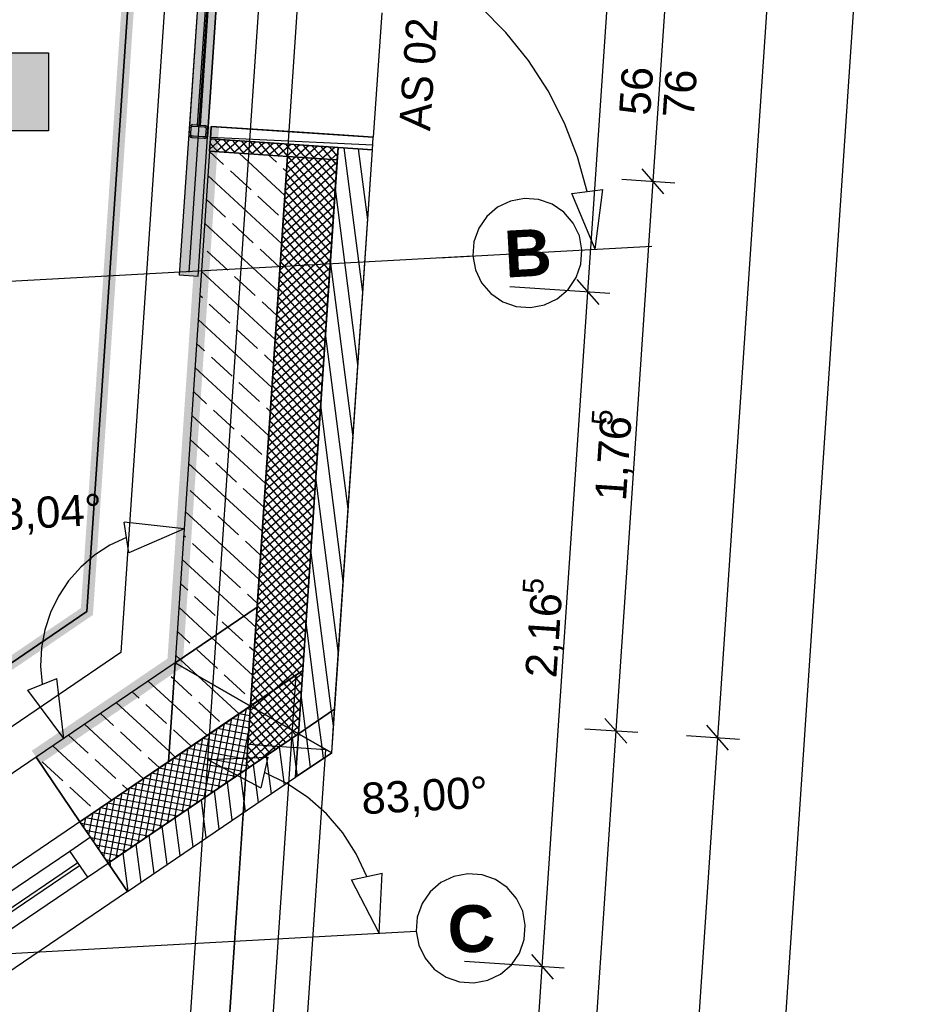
# Model space of a CAD drawing. Extents: x 199 to 1388, y 138 to 979.
# Tile 144 of 155: x 1060 to 1118, y 539 to 602. Entities that reach past the tile are written whole.
import ezdxf
from ezdxf.lldxf.tags import DXFTag

# ---------------------------------------------------------------- set-up
doc = ezdxf.new("R2010")
doc.units = 0
doc.layers.get('0').update_dxf_attribs({"lineweight": 25})
for name, color, linetype, lineweight, true_color in [('01AFU Allgemein Bemaßung-A07ET47HDI', 7, 'Continuous', 25, 0x848484), ('02 Raster Bemaßung-A07ET47FDI', 7, 'Continuous', 25, 0x848484), ('20 Außenwände-A07ET47EDI', 7, 'Continuous', 25, 0x848484), ('20 Dach Stb-Decke-A07ET47IDI', 7, 'Continuous', 25, 0x848484), ('20 Fundament-A07ET47RDI', 7, 'Continuous', 25, 0x848484), ('20 Platzbedarf Schieber', 7, 'Continuous', 25, 0x848484), ('20 Schieber', 7, 'Continuous', 25, 0x848484), ('A-0', 7, 'Continuous', 25, 0x848484), ('UPO_Loop2', 140, 'Continuous', 30, 0x00bfff), ('Uponor_TeilFlaecheGrenze', 6, 'Continuous', 25, 0xff00ff), ('Uponor_ZonenGrenze', 1, 'Continuous', 25, 0xff0000)]:
    doc.layers.add(name, color=color, linetype=linetype, lineweight=lineweight, true_color=true_color)
for name, color, linetype, lineweight in [('02 Raster Gebäude-A07ET47NDI', 7, 'Continuous', 25), ('H_Text', 7, 'Continuous', 25), ('X_Geometrie', 7, 'Continuous', 25)]:
    doc.layers.add(name, color=color, linetype=linetype, lineweight=lineweight)
doc.styles.get("Standard").update_dxf_attribs({"font": 'arial.ttf'})
tags = doc.linetypes.add('Raster-A07ET47ODI', pattern=[0.2, 0.1, -0.05, 0, -0.05]).pattern_tags.tags
tags[10:11] = [DXFTag(74, 4), DXFTag(75, 0), DXFTag(340, '0'), DXFTag(46, 1.0), DXFTag(50, 0.0), DXFTag(44, 0.0), DXFTag(45, 0.0)]
tags[8:9] = [DXFTag(74, 4), DXFTag(75, 0), DXFTag(340, '0'), DXFTag(46, 1.0), DXFTag(50, 0.0), DXFTag(44, 0.0), DXFTag(45, 0.0)]
tags[6:7] = [DXFTag(74, 4), DXFTag(75, 0), DXFTag(340, '0'), DXFTag(46, 1.0), DXFTag(50, 0.0), DXFTag(44, 0.0), DXFTag(45, 0.0)]
tags[4:5] = [DXFTag(74, 4), DXFTag(75, 0), DXFTag(340, '0'), DXFTag(46, 1.0), DXFTag(50, 0.0), DXFTag(44, 0.0), DXFTag(45, 0.0)]
tags = doc.linetypes.add('Strichlinie eng-A07ET47GDI', pattern=[0.115, 0.075, -0.04]).pattern_tags.tags
tags[6:7] = [DXFTag(74, 4), DXFTag(75, 0), DXFTag(340, '0'), DXFTag(46, 1.0), DXFTag(50, 0.0), DXFTag(44, 0.0), DXFTag(45, 0.0)]
tags[4:5] = [DXFTag(74, 4), DXFTag(75, 0), DXFTag(340, '0'), DXFTag(46, 1.0), DXFTag(50, 0.0), DXFTag(44, 0.0), DXFTag(45, 0.0)]
tags = doc.linetypes.add('Strichpunktx2', pattern=[2, 1, -0.5, 0, -0.5]).pattern_tags.tags
tags[10:11] = [DXFTag(74, 4), DXFTag(75, 0), DXFTag(340, '0'), DXFTag(46, 1.0), DXFTag(50, 0.0), DXFTag(44, 0.0), DXFTag(45, 0.0)]
tags[8:9] = [DXFTag(74, 4), DXFTag(75, 0), DXFTag(340, '0'), DXFTag(46, 1.0), DXFTag(50, 0.0), DXFTag(44, 0.0), DXFTag(45, 0.0)]
tags[6:7] = [DXFTag(74, 4), DXFTag(75, 0), DXFTag(340, '0'), DXFTag(46, 1.0), DXFTag(50, 0.0), DXFTag(44, 0.0), DXFTag(45, 0.0)]
tags[4:5] = [DXFTag(74, 4), DXFTag(75, 0), DXFTag(340, '0'), DXFTag(46, 1.0), DXFTag(50, 0.0), DXFTag(44, 0.0), DXFTag(45, 0.0)]
tags = doc.linetypes.add('Öffnungslinie Tür Fenster-A07ET47JDI', pattern=[0.115, 0.075, -0.04]).pattern_tags.tags
tags[6:7] = [DXFTag(74, 4), DXFTag(75, 0), DXFTag(340, '0'), DXFTag(46, 1.0), DXFTag(50, 0.0), DXFTag(44, 0.0), DXFTag(45, 0.0)]
tags[4:5] = [DXFTag(74, 4), DXFTag(75, 0), DXFTag(340, '0'), DXFTag(46, 1.0), DXFTag(50, 0.0), DXFTag(44, 0.0), DXFTag(45, 0.0)]

# ---------------------------------------------------------------- blocks, each defined once
blk = doc.blocks.new('Referenz-A07ET47ZDI', base_point=(226.995, 158.1))
at = {"layer": '01AFU Allgemein Bemaßung-A07ET47HDI'}
for p, q in [((1111.996, 666.911), (1104.536, 556.505)), ((1117.518, 666.538), (1098.622, 386.901)), ((1101.151, 603.322), (1100.396, 592.147)), ((1101.093, 591.348), (1099.698, 592.946)), ((1098.4, 592.282), (1101.799, 592.052)), ((1100.396, 592.147), (1098.017, 556.945)), ((1066.824, 568.338), (1066.524, 570.315)), ((1070.364, 569.888), (1066.524, 570.315)), ((1070.364, 569.888), (1066.824, 568.338)), ((1066.674, 569.326), (1065.613, 568.83)), ((1065.613, 568.83), (1064.629, 568.195)), ((1064.629, 568.195), (1063.741, 567.432)), ((1063.741, 567.432), (1062.964, 566.555)), ((1062.964, 566.555), (1062.313, 565.581)), ((1062.313, 565.581), (1061.801, 564.528)), ((1061.801, 564.528), (1061.436, 563.415)), ((1061.436, 563.415), (1061.226, 562.263)), ((1061.226, 562.263), (1061.173, 561.093)), ((1061.173, 561.093), (1061.281, 559.926)), ((1060.351, 559.557), (1062.21, 560.295)), ((1062.658, 556.458), (1062.21, 560.295)), ((1062.658, 556.458), (1060.351, 559.557)), ((1098.715, 556.147), (1097.319, 557.744)), ((1098.017, 556.945), (1095.143, 514.41)), ((1096.021, 557.08), (1099.42, 556.851)), ((1105.234, 555.706), (1103.838, 557.304)), ((1104.536, 556.505), (1098.022, 460.106)), ((1102.541, 556.64), (1105.939, 556.41))]:
    blk.add_line(p, q, dxfattribs=at)
at = {"layer": '02 Raster Bemaßung-A07ET47FDI'}
for p, q in [((1096.223, 585.048), (1101.667, 665.616)), ((1090.966, 601.68), (1089.34, 603.326)), ((1092.416, 599.876), (1090.966, 601.68)), ((1093.675, 597.935), (1092.416, 599.876)), ((1094.73, 595.876), (1093.675, 597.935)), ((1095.571, 593.72), (1094.73, 595.876)), ((1096.188, 591.49), (1095.571, 593.72)), ((1095.197, 591.353), (1097.178, 591.626)), ((1096.697, 587.793), (1097.178, 591.626)), ((1096.697, 587.793), (1095.197, 591.353)), ((1086.712, 587.246), (1100.315, 587.991)), ((1097.626, 584.953), (1091.235, 585.385)), ((1095.526, 585.847), (1096.921, 584.249)), ((1093.303, 541.829), (1096.223, 585.048)), ((1071.871, 555.111), (1075.732, 555.249)), ((1071.871, 555.111), (1075.284, 553.3)), ((1075.732, 555.249), (1075.284, 553.3)), ((1076.947, 553.574), (1075.508, 554.274)), ((1078.278, 552.686), (1076.947, 553.574)), ((1079.477, 551.626), (1078.278, 552.686)), ((1080.521, 550.414), (1079.477, 551.626)), ((1081.392, 549.071), (1080.521, 550.414)), ((1082.074, 547.624), (1081.392, 549.071)), ((1081.097, 547.412), (1083.051, 547.835)), ((1082.864, 543.976), (1083.051, 547.835)), ((1082.864, 543.976), (1081.097, 547.412)), ((1092.605, 542.628), (1094.001, 541.03)), ((1094.706, 541.734), (1088.314, 542.166)), ((1089.907, 491.566), (1093.303, 541.829))]:
    blk.add_line(p, q, dxfattribs=at)
at = {"layer": '02 Raster Gebäude-A07ET47NDI', "linetype": 'Raster-A07ET47ODI', "ltscale": 56.250004}
for p, q in [((1090.516, 831.052), (1056.977, 334.699)), ((1024.469, 583.839), (1088.859, 587.364)), ((1020.84, 540.581), (1085.231, 544.106))]:
    blk.add_line(p, q, dxfattribs=at)
at = {"layer": '02 Raster Gebäude-A07ET47NDI'}
for p, q in [((1092.163, 591.05), (1091.265, 590.881)), ((1093.074, 590.98), (1092.163, 591.05)), ((1093.936, 590.677), (1093.074, 590.98)), ((1090.441, 590.486), (1089.748, 589.891)), ((1091.265, 590.881), (1090.441, 590.486)), ((1094.69, 590.161), (1093.936, 590.677)), ((1089.748, 589.891), (1089.232, 589.137)), ((1095.285, 589.468), (1094.69, 590.161)), ((1089.232, 589.137), (1088.929, 588.275)), ((1095.68, 588.644), (1095.285, 589.468)), ((1095.849, 587.746), (1095.68, 588.644)), ((1088.929, 588.275), (1088.859, 587.364)), ((1088.859, 587.364), (1089.028, 586.466)), ((1095.779, 586.835), (1095.849, 587.746)), ((1095.476, 585.973), (1095.779, 586.835)), ((1089.028, 586.466), (1089.423, 585.642)), ((1094.96, 585.219), (1095.476, 585.973)), ((1089.423, 585.642), (1090.018, 584.948)), ((1090.018, 584.948), (1090.772, 584.433)), ((1093.443, 584.229), (1094.267, 584.624)), ((1094.267, 584.624), (1094.96, 585.219)), ((1090.772, 584.433), (1091.634, 584.13)), ((1091.634, 584.13), (1092.545, 584.06)), ((1092.545, 584.06), (1093.443, 584.229)), ((1087.636, 547.623), (1086.812, 547.228)), ((1088.534, 547.792), (1087.636, 547.623)), ((1089.445, 547.722), (1088.534, 547.792)), ((1090.307, 547.419), (1089.445, 547.722)), ((1091.061, 546.903), (1090.307, 547.419)), ((1086.812, 547.228), (1086.119, 546.633)), ((1091.656, 546.21), (1091.061, 546.903)), ((1086.119, 546.633), (1085.603, 545.879)), ((1092.051, 545.386), (1091.656, 546.21)), ((1085.603, 545.879), (1085.3, 545.017)), ((1085.3, 545.017), (1085.231, 544.106)), ((1092.22, 544.488), (1092.051, 545.386)), ((1092.15, 543.577), (1092.22, 544.488)), ((1085.231, 544.106), (1085.399, 543.208)), ((1085.399, 543.208), (1085.794, 542.384)), ((1091.848, 542.715), (1092.15, 543.577)), ((1085.794, 542.384), (1086.389, 541.69)), ((1091.332, 541.961), (1091.848, 542.715)), ((1090.638, 541.366), (1091.332, 541.961)), ((1086.389, 541.69), (1087.144, 541.175)), ((1087.144, 541.175), (1088.006, 540.872)), ((1089.815, 540.971), (1090.638, 541.366)), ((1088.006, 540.872), (1088.917, 540.802)), ((1088.917, 540.802), (1089.815, 540.971))]:
    blk.add_line(p, q, dxfattribs=at)
at = {"layer": '20 Außenwände-A07ET47EDI', "linetype": 'Öffnungslinie Tür Fenster-A07ET47JDI', "ltscale": 109.375}
blk.add_line((1083.021, 602.943), (1082.482, 594.961), dxfattribs=at)
at = {"layer": '20 Außenwände-A07ET47EDI'}
for p, q in [((1072.105, 595.662), (1071.997, 594.066)), ((1072.051, 594.864), (1072.105, 595.662)), ((1072.105, 595.662), (1082.482, 594.961)), ((1077.094, 595.325), (1072.105, 595.662)), ((1071.997, 594.066), (1072.051, 594.864)), ((1072.704, 594.82), (1072.007, 594.212)), ((1072.139, 594.858), (1072.045, 594.776)), ((1072.051, 594.864), (1080.233, 594.311)), ((1082.448, 594.461), (1072.057, 594.948)), ((1073.084, 593.993), (1072.34, 594.845)), ((1073.268, 594.782), (1072.416, 594.038)), ((1073.648, 593.955), (1072.904, 594.807)), ((1073.832, 594.744), (1072.98, 594)), ((1074.213, 593.916), (1073.469, 594.769)), ((1074.777, 593.878), (1074.033, 594.73)), ((1080.287, 595.11), (1077.094, 595.325)), ((1082.482, 594.961), (1080.287, 595.11)), ((1082.428, 594.163), (1082.482, 594.961)), ((1072.52, 594.031), (1072.033, 594.588)), ((1074.397, 594.706), (1073.545, 593.962)), ((1074.961, 594.668), (1074.109, 593.923)), ((1075.342, 593.84), (1074.597, 594.692)), ((1075.526, 594.63), (1074.673, 593.885)), ((1075.906, 593.802), (1075.162, 594.654)), ((1076.09, 594.591), (1075.238, 593.847)), ((1076.47, 593.764), (1075.726, 594.616)), ((1076.654, 594.553), (1075.802, 593.809)), ((1077.035, 593.726), (1076.291, 594.578)), ((1077.219, 594.515), (1076.367, 593.771)), ((1077.599, 593.688), (1076.855, 594.54)), ((1077.783, 594.477), (1076.931, 593.733)), ((1078.164, 593.649), (1077.419, 594.502)), ((1078.348, 594.439), (1077.495, 593.695)), ((1078.728, 593.611), (1077.984, 594.463)), ((1078.912, 594.401), (1078.06, 593.656)), ((1079.292, 593.573), (1078.548, 594.425)), ((1079.476, 594.363), (1078.624, 593.618)), ((1079.857, 593.535), (1079.113, 594.387)), ((1080.041, 594.324), (1079.189, 593.58)), ((1080.195, 593.756), (1079.677, 594.349)), ((1079.818, 555.538), (1082.428, 594.163)), ((1080.179, 593.513), (1080.233, 594.311)), ((1081.811, 585.04), (1080.623, 594.285)), ((1082.124, 589.668), (1081.539, 594.223)), ((1071.997, 594.066), (1069.783, 561.295)), ((1072.886, 593.23), (1071.996, 594.05)), ((1076.986, 593.729), (1071.997, 594.066)), ((1076.818, 591.237), (1073.888, 593.938)), ((1075.035, 564.862), (1076.986, 593.729)), ((1076.277, 593.368), (1075.798, 593.809)), ((1079.753, 593.542), (1076.799, 590.962)), ((1079.189, 593.58), (1076.837, 591.526)), ((1078.624, 593.618), (1076.875, 592.091)), ((1078.06, 593.656), (1076.913, 592.655)), ((1077.495, 593.695), (1076.951, 593.22)), ((1080.179, 593.513), (1076.986, 593.729)), ((1079.966, 590.369), (1077.035, 593.726)), ((1080.004, 590.934), (1077.599, 593.688)), ((1077.969, 560.81), (1080.179, 593.513)), ((1080.042, 591.498), (1078.164, 593.649)), ((1080.081, 592.063), (1078.728, 593.611)), ((1080.119, 592.627), (1079.292, 593.573)), ((1080.207, 593.939), (1079.753, 593.542)), ((1080.157, 593.191), (1079.857, 593.535)), ((1074.65, 591.603), (1073.327, 592.823)), ((1076.921, 592.774), (1076.718, 592.961)), ((1080.169, 593.375), (1076.761, 590.398)), ((1079.928, 589.805), (1076.951, 593.214)), ((1076.61, 588.164), (1071.892, 592.514)), ((1080.093, 592.246), (1076.685, 589.269)), ((1080.131, 592.81), (1076.723, 589.833)), ((1079.89, 589.241), (1076.913, 592.649)), ((1080.055, 591.681), (1076.646, 588.704)), ((1079.852, 588.676), (1076.875, 592.085)), ((1081.498, 580.411), (1080.053, 591.659)), ((1073.023, 589.839), (1071.789, 590.977)), ((1076.415, 589.976), (1075.091, 591.197)), ((1080.017, 591.117), (1076.608, 588.14)), ((1079.776, 587.547), (1076.799, 590.956)), ((1079.814, 588.112), (1076.837, 591.52)), ((1079.979, 590.553), (1076.57, 587.576)), ((1079.737, 586.983), (1076.76, 590.392)), ((1079.94, 589.988), (1076.532, 587.011)), ((1079.699, 586.419), (1076.722, 589.827)), ((1076.402, 585.091), (1071.685, 589.441)), ((1074.788, 588.212), (1073.464, 589.432)), ((1079.902, 589.424), (1076.494, 586.447)), ((1079.661, 585.854), (1076.684, 589.263)), ((1079.864, 588.859), (1076.456, 585.882)), ((1079.623, 585.29), (1076.646, 588.698)), ((1076.506, 586.627), (1075.229, 587.805)), ((1079.826, 588.295), (1076.418, 585.318)), ((1079.585, 584.725), (1076.608, 588.134)), ((1073.161, 586.448), (1071.837, 587.668)), ((1079.75, 587.166), (1076.341, 584.189)), ((1079.788, 587.731), (1076.379, 584.754)), ((1079.547, 584.161), (1076.57, 587.57)), ((1079.712, 586.602), (1076.303, 583.625)), ((1079.509, 583.597), (1076.532, 587.005)), ((1081.186, 575.783), (1079.741, 587.03)), ((1076.195, 582.018), (1071.477, 586.368)), ((1074.925, 584.821), (1073.602, 586.041)), ((1079.673, 586.037), (1076.265, 583.06)), ((1079.47, 583.032), (1076.493, 586.441)), ((1079.635, 585.473), (1076.227, 582.496)), ((1079.394, 581.904), (1076.417, 585.312)), ((1079.432, 582.468), (1076.455, 585.876)), ((1071.534, 584.683), (1071.373, 584.831)), ((1079.597, 584.909), (1076.189, 581.932)), ((1079.356, 581.339), (1076.379, 584.748)), ((1073.298, 583.056), (1071.975, 584.276)), ((1076.298, 583.554), (1075.366, 584.414)), ((1079.559, 584.344), (1076.151, 581.367)), ((1079.318, 580.775), (1076.341, 584.183)), ((1079.521, 583.78), (1076.112, 580.803)), ((1079.28, 580.21), (1076.303, 583.619)), ((1075.987, 578.945), (1071.269, 583.295)), ((1079.483, 583.215), (1076.074, 580.238)), ((1079.242, 579.646), (1076.265, 583.054)), ((1075.063, 581.429), (1073.739, 582.649)), ((1079.445, 582.651), (1076.036, 579.674)), ((1079.203, 579.082), (1076.226, 582.49)), ((1080.873, 571.155), (1079.428, 582.402)), ((1071.671, 581.292), (1071.166, 581.758)), ((1079.368, 581.522), (1075.96, 578.545)), ((1079.407, 582.087), (1075.998, 579.11)), ((1079.165, 578.517), (1076.188, 581.926)), ((1073.436, 579.665), (1072.112, 580.885)), ((1076.091, 580.481), (1075.504, 581.023)), ((1079.33, 580.958), (1075.922, 577.981)), ((1079.127, 577.953), (1076.15, 581.361)), ((1075.779, 575.872), (1071.062, 580.221)), ((1079.292, 580.393), (1075.884, 577.416)), ((1079.051, 576.824), (1076.074, 580.232)), ((1079.089, 577.388), (1076.112, 580.797)), ((1079.254, 579.829), (1075.846, 576.852)), ((1079.013, 576.26), (1076.036, 579.668)), ((1075.2, 578.038), (1073.877, 579.258)), ((1079.216, 579.265), (1075.807, 576.288)), ((1078.975, 575.695), (1075.998, 579.104)), ((1071.809, 577.9), (1070.958, 578.685)), ((1079.178, 578.7), (1075.769, 575.723)), ((1078.937, 575.131), (1075.96, 578.539)), ((1079.14, 578.136), (1075.731, 575.159)), ((1078.898, 574.566), (1075.921, 577.975)), ((1080.56, 566.526), (1079.115, 577.773)), ((1075.572, 572.798), (1070.854, 577.148)), ((1073.573, 576.274), (1072.25, 577.494)), ((1075.883, 577.408), (1075.641, 577.631)), ((1079.101, 577.571), (1075.693, 574.594)), ((1078.86, 574.002), (1075.883, 577.41)), ((1079.025, 576.443), (1075.617, 573.466)), ((1079.063, 577.007), (1075.655, 574.03)), ((1078.822, 573.438), (1075.845, 576.846)), ((1075.338, 574.647), (1074.014, 575.867)), ((1078.987, 575.878), (1075.579, 572.901)), ((1078.784, 572.873), (1075.807, 576.282)), ((1071.946, 574.509), (1070.75, 575.612)), ((1078.949, 575.314), (1075.54, 572.337)), ((1078.746, 572.309), (1075.769, 575.717)), ((1078.911, 574.749), (1075.502, 571.772)), ((1078.67, 571.18), (1075.693, 574.588)), ((1078.708, 571.744), (1075.731, 575.153)), ((1075.364, 569.725), (1070.646, 574.075)), ((1073.711, 572.882), (1072.387, 574.102)), ((1078.873, 574.185), (1075.464, 571.208)), ((1078.631, 570.616), (1075.654, 574.024)), ((1078.834, 573.621), (1075.426, 570.644)), ((1078.593, 570.051), (1075.616, 573.46)), ((1078.796, 573.056), (1075.388, 570.079)), ((1078.555, 569.487), (1075.578, 572.895)), ((1080.247, 561.898), (1078.802, 573.145)), ((1072.084, 571.118), (1070.76, 572.338)), ((1075.468, 571.262), (1074.152, 572.475)), ((1078.758, 572.492), (1075.35, 569.515)), ((1078.517, 568.922), (1075.54, 572.331)), ((1078.72, 571.927), (1075.312, 568.95)), ((1078.479, 568.358), (1075.502, 571.766)), ((1075.156, 566.652), (1070.439, 571.002)), ((1078.644, 570.799), (1075.235, 567.822)), ((1078.682, 571.363), (1075.273, 568.386)), ((1078.441, 567.794), (1075.464, 571.202)), ((1073.848, 569.491), (1072.525, 570.711)), ((1078.606, 570.234), (1075.197, 567.257)), ((1078.403, 567.229), (1075.426, 570.638)), ((1078.568, 569.67), (1075.159, 566.693)), ((1078.326, 566.1), (1075.349, 569.509)), ((1078.364, 566.665), (1075.387, 570.073)), ((1070.457, 569.353), (1070.335, 569.466)), ((1072.221, 567.727), (1070.898, 568.947)), ((1075.26, 568.189), (1074.289, 569.084)), ((1078.529, 569.105), (1075.121, 566.128)), ((1078.288, 565.536), (1075.311, 568.944)), ((1078.491, 568.541), (1075.083, 565.564)), ((1078.25, 564.972), (1075.273, 568.38)), ((1079.816, 558.196), (1078.49, 568.517)), ((1074.184, 564.284), (1070.231, 567.929)), ((1078.453, 567.977), (1075.045, 565)), ((1078.212, 564.407), (1075.235, 567.816)), ((1073.986, 566.1), (1072.662, 567.32)), ((1078.415, 567.412), (1075.007, 564.435)), ((1078.174, 563.843), (1075.197, 567.251)), ((1070.594, 565.962), (1070.127, 566.393)), ((1078.377, 566.848), (1074.968, 563.871)), ((1078.136, 563.278), (1075.159, 566.687)), ((1078.301, 565.719), (1074.892, 562.742)), ((1078.339, 566.283), (1074.93, 563.306)), ((1078.098, 562.714), (1075.121, 566.122)), ((1072.359, 564.335), (1071.035, 565.555)), ((1075.052, 565.116), (1074.427, 565.693)), ((1078.262, 565.155), (1074.854, 562.178)), ((1078.059, 562.15), (1075.082, 565.558)), ((1072.145, 562.899), (1070.024, 564.856)), ((1074.607, 558.527), (1075.035, 564.862)), ((1078.224, 564.59), (1074.816, 561.613)), ((1078.021, 561.585), (1075.044, 564.994)), ((1073.165, 563.592), (1072.8, 563.928)), ((1074.949, 563.579), (1074.184, 564.284)), ((1078.186, 564.026), (1074.778, 561.049)), ((1077.76, 560.668), (1074.968, 563.865)), ((1077.983, 561.021), (1075.006, 564.429)), ((1078.981, 557.629), (1078.177, 563.888)), ((1070.732, 562.571), (1069.92, 563.319)), ((1074.123, 562.708), (1073.165, 563.592)), ((1078.148, 563.461), (1074.74, 560.484)), ((1077.427, 560.442), (1074.93, 563.3)), ((1074.741, 560.506), (1072.145, 562.899)), ((1078.11, 562.897), (1074.701, 559.92)), ((1077.093, 560.215), (1074.892, 562.736)), ((1072.496, 560.944), (1071.173, 562.164)), ((1074.845, 562.043), (1074.564, 562.302)), ((1078.072, 562.333), (1074.663, 559.356)), ((1076.76, 559.989), (1074.854, 562.172)), ((1069.783, 561.295), (1060.887, 555.255)), ((1070.106, 561.515), (1069.816, 561.783)), ((1071.27, 560.442), (1070.106, 561.515)), ((1078.034, 561.768), (1074.625, 558.791)), ((1076.427, 559.763), (1074.815, 561.607)), ((1069.105, 560.806), (1069.087, 560.823)), ((1076.093, 559.536), (1074.777, 561.043)), ((1077.995, 561.204), (1076.061, 559.515)), ((1077.695, 556.756), (1077.969, 560.81)), ((1077.945, 560.456), (1077.76, 560.668)), ((1069.608, 558.71), (1068.068, 560.131)), ((1069.712, 560.246), (1069.546, 560.4)), ((1070.869, 559.179), (1069.712, 560.246)), ((1073.881, 558.034), (1071.27, 560.442)), ((1074.26, 559.317), (1072.937, 560.537)), ((1075.76, 559.31), (1074.739, 560.478)), ((1077.957, 560.639), (1075.17, 558.205)), ((1077.919, 560.075), (1075.537, 557.994)), ((1077.869, 559.328), (1077.093, 560.215)), ((1077.907, 559.892), (1077.427, 560.442)), ((1067.478, 559.042), (1067.048, 559.438)), ((1075.426, 559.083), (1074.701, 559.914)), ((1076.061, 559.515), (1074.803, 558.415)), ((1077.881, 559.511), (1075.904, 557.784)), ((1077.754, 557.634), (1076.093, 559.536)), ((1077.792, 558.199), (1076.427, 559.763)), ((1077.831, 558.763), (1076.76, 559.989)), ((1072.634, 557.553), (1071.31, 558.773)), ((1074.76, 558.631), (1074.625, 558.785)), ((1075.093, 558.857), (1074.663, 559.35)), ((1076.158, 557.637), (1075.093, 558.857)), ((1077.223, 557.027), (1075.426, 559.083)), ((1077.716, 557.07), (1075.76, 559.31)), ((1077.843, 558.946), (1076.271, 557.573)), ((1078.146, 557.062), (1077.864, 559.26)), ((1069.401, 555.637), (1066.029, 558.746)), ((1069.242, 557.415), (1067.919, 558.635)), ((1069.355, 554.961), (1074.607, 558.527)), ((1071.842, 556.65), (1069.608, 558.71)), ((1073.512, 553.916), (1074.362, 558.361)), ((1074.593, 558.316), (1074.361, 558.36)), ((1075.17, 558.205), (1074.549, 557.662)), ((1074.803, 558.415), (1074.587, 558.227)), ((1076.547, 555.976), (1074.587, 558.221)), ((1075.094, 558.248), (1074.76, 558.631)), ((1076.88, 556.203), (1075.094, 558.248)), ((1077.805, 558.382), (1076.638, 557.362)), ((1079.935, 557.27), (1079.816, 558.196)), ((1065.851, 557.278), (1065.009, 558.054)), ((1072.576, 553.28), (1073.426, 557.725)), ((1073.044, 553.598), (1073.894, 558.043)), ((1074.539, 557.512), (1073.425, 557.725)), ((1074.566, 557.914), (1073.893, 558.043)), ((1076.271, 557.573), (1074.434, 555.969)), ((1075.904, 557.784), (1074.473, 556.534)), ((1075.537, 557.994), (1074.511, 557.098)), ((1076.214, 555.75), (1074.548, 557.656)), ((1077.214, 556.429), (1076.158, 557.637)), ((1077.767, 557.817), (1077.005, 557.152)), ((1079.205, 555.89), (1078.981, 557.629)), ((1067.764, 553.881), (1063.99, 557.362)), ((1070.823, 555.958), (1069.683, 557.008)), ((1071.64, 552.645), (1072.49, 557.09)), ((1072.108, 552.962), (1072.958, 557.407)), ((1074.484, 556.708), (1072.489, 557.089)), ((1074.512, 557.11), (1072.957, 557.407)), ((1073.98, 554.233), (1074.501, 556.961)), ((1077.005, 557.152), (1074.358, 554.84)), ((1076.638, 557.362), (1074.396, 555.405)), ((1075.88, 555.524), (1074.51, 557.092)), ((1077.372, 556.941), (1075.288, 555.122)), ((1077.547, 556.655), (1077.223, 557.027)), ((1077.728, 557.253), (1077.372, 556.941)), ((1078.225, 556.452), (1078.146, 557.062)), ((1064.224, 555.513), (1062.97, 556.669)), ((1067.615, 555.651), (1066.292, 556.871)), ((1070.704, 552.009), (1071.554, 556.454)), ((1071.172, 552.327), (1072.022, 556.772)), ((1074.43, 555.904), (1071.553, 556.454)), ((1074.457, 556.306), (1072.021, 556.772)), ((1074.333, 554.473), (1077.695, 556.756)), ((1075.547, 555.297), (1074.472, 556.528)), ((1077.551, 554.632), (1077.312, 556.496)), ((1078.461, 554.617), (1078.225, 556.452)), ((1065.725, 552.497), (1061.951, 555.977)), ((1069.803, 555.265), (1069.401, 555.637)), ((1069.768, 551.374), (1070.618, 555.819)), ((1070.236, 551.691), (1071.086, 556.136)), ((1074.376, 555.1), (1070.617, 555.818)), ((1074.403, 555.502), (1071.085, 556.136)), ((1075.213, 555.071), (1074.434, 555.963)), ((1076.792, 553.483), (1076.477, 555.929)), ((1079.295, 555.183), (1079.205, 555.89)), ((1060.887, 555.255), (1023.658, 529.977)), ((1063.696, 551.119), (1060.887, 555.255)), ((1065.988, 553.886), (1064.665, 555.106)), ((1068.784, 554.573), (1068.056, 555.244)), ((1068.832, 550.738), (1069.682, 555.183)), ((1069.3, 551.056), (1070.15, 555.501)), ((1074.126, 554.333), (1069.681, 555.183)), ((1074.349, 554.698), (1070.149, 555.5)), ((1074.88, 554.845), (1074.396, 555.399)), ((1075.957, 552.917), (1075.643, 555.362)), ((1079.818, 555.538), (1077.507, 553.969)), ((1062.597, 553.749), (1061.274, 554.969)), ((1063.696, 551.119), (1069.355, 554.961)), ((1065.494, 548.471), (1074.333, 554.473)), ((1067.896, 550.102), (1068.746, 554.547)), ((1068.364, 550.42), (1069.214, 554.865)), ((1073.19, 553.697), (1068.745, 554.547)), ((1073.658, 554.015), (1069.213, 554.865)), ((1074.547, 554.618), (1074.358, 554.834)), ((1075.122, 552.35), (1074.808, 554.796)), ((1077.626, 554.05), (1077.551, 554.632)), ((1066.729, 546.651), (1077.507, 553.969)), ((1066.96, 549.467), (1067.81, 553.912)), ((1067.428, 549.785), (1068.278, 554.23)), ((1072.254, 553.062), (1067.809, 553.912)), ((1072.722, 553.38), (1068.277, 554.229)), ((1074.288, 551.783), (1073.973, 554.229)), ((1064.361, 552.122), (1063.038, 553.342)), ((1066.024, 548.831), (1066.874, 553.276)), ((1066.745, 553.189), (1066.429, 553.48)), ((1066.492, 549.149), (1067.342, 553.594)), ((1071.318, 552.426), (1066.873, 553.276)), ((1071.786, 552.744), (1067.341, 553.594)), ((1072.619, 550.65), (1072.304, 553.096)), ((1073.453, 551.217), (1073.139, 553.662)), ((1065.218, 548.877), (1065.938, 552.641)), ((1065.556, 548.514), (1066.406, 552.959)), ((1070.382, 551.791), (1065.937, 552.641)), ((1070.85, 552.108), (1066.405, 552.958)), ((1071.784, 550.083), (1071.47, 552.529)), ((1064.583, 549.813), (1065.002, 552.005)), ((1064.9, 549.345), (1065.47, 552.323)), ((1069.446, 551.155), (1065.001, 552.005)), ((1069.914, 551.473), (1065.469, 552.323)), ((1070.949, 549.517), (1070.635, 551.962)), ((1063.947, 550.749), (1064.066, 551.37)), ((1068.51, 550.52), (1064.065, 551.37)), ((1064.265, 550.281), (1064.534, 551.688)), ((1068.978, 550.837), (1064.533, 551.687)), ((1070.115, 548.95), (1069.801, 551.396)), ((1064.37, 550.126), (1063.696, 551.119)), ((1068.042, 550.202), (1063.763, 551.02)), ((1069.28, 548.383), (1068.966, 550.829)), ((1064.37, 550.126), (1063.047, 549.227)), ((1067.574, 549.884), (1064.081, 550.552)), ((1065.494, 548.471), (1064.37, 550.126)), ((1067.106, 549.566), (1064.399, 550.084)), ((1068.446, 547.816), (1068.131, 550.262)), ((1066.638, 549.249), (1064.716, 549.616)), ((1067.611, 547.25), (1067.297, 549.696)), ((1063.047, 549.227), (1028.465, 525.747)), ((1063.047, 549.227), (1064.17, 547.573)), ((1066.17, 548.931), (1065.034, 549.148)), ((1065.702, 548.613), (1065.352, 548.68)), ((1066.776, 546.683), (1066.462, 549.129)), ((1063.552, 548.483), (1028.97, 525.002)), ((1029.083, 524.837), (1063.664, 548.317)), ((1064.17, 547.573), (1065.494, 548.471)), ((1066.729, 546.651), (1065.494, 548.471)), ((1065.673, 548.207), (1065.628, 548.562)), ((1029.588, 524.092), (1064.17, 547.573)), ((1066.729, 546.651), (1029.5, 521.373))]:
    blk.add_line(p, q, dxfattribs=at)
at = {"layer": '20 Außenwände-A07ET47EDI', "linetype": 'Öffnungslinie Tür Fenster-A07ET47JDI', "ltscale": 56.250004}
for p, q in [((1072.105, 595.662), (1071.997, 594.066)), ((1077.094, 595.325), (1072.105, 595.662)), ((1080.287, 595.11), (1077.094, 595.325)), ((1082.482, 594.961), (1080.287, 595.11))]:
    blk.add_line(p, q, dxfattribs=at)
at = {"layer": '20 Außenwände-A07ET47EDI', "linetype": 'Strichlinie eng-A07ET47GDI', "ltscale": 56.250004}
for p, q in [((1074.443, 556.096), (1068.431, 467.12)), ((1073.419, 466.783), (1079.432, 555.759)), ((1074.443, 556.096), (1077.237, 555.908)), ((1077.237, 555.908), (1079.432, 555.759))]:
    blk.add_line(p, q, dxfattribs=at)
at = {"layer": '20 Dach Stb-Decke-A07ET47IDI', "linetype": 'Öffnungslinie Tür Fenster-A07ET47JDI', "ltscale": 56.250004}
blk.add_line((1063.172, 389.296), (1082.068, 668.933), dxfattribs=at)
at = {"layer": '20 Dach Stb-Decke-A07ET47IDI'}
for p, q in [((1077.549, 560.524), (1017.366, 519.662)), ((1070.888, 461.945), (1077.549, 560.524))]:
    blk.add_line(p, q, dxfattribs=at)
at = {"layer": '20 Fundament-A07ET47RDI', "linetype": 'Öffnungslinie Tür Fenster-A07ET47JDI', "ltscale": 56.250004}
for p, q in [((1073.131, 662.761), (1066.32, 561.966)), ((1066.32, 561.966), (1010.123, 523.763))]:
    blk.add_line(p, q, dxfattribs=at)
at = {"layer": '20 Platzbedarf Schieber', "linetype": 'Strichlinie eng-A07ET47GDI', "ltscale": 56.250004}
for p, q in [((1071.302, 604.549), (1070.059, 586.155)), ((1071.257, 586.074), (1072.5, 604.468)), ((1070.059, 586.155), (1071.257, 586.074))]:
    blk.add_line(p, q, dxfattribs=at)
at = {"layer": '20 Platzbedarf Schieber'}
for points in [[(1071.302, 586.744), (1072.5, 604.468), (1071.302, 604.468)], [(1071.257, 586.155), (1070.059, 586.155), (1071.257, 603.878)], [(1071.302, 586.744), (1071.257, 586.744), (1071.257, 603.878)], [(1071.302, 586.744), (1071.302, 603.878), (1071.257, 603.878)], [(1071.257, 586.074), (1071.302, 586.744), (1071.257, 586.744)], [(1071.257, 586.074), (1071.257, 586.155), (1070.059, 586.155)]]:
    blk.add_solid(points, dxfattribs=at)
at = {"layer": '20 Schieber'}
for p, q in [((1071.302, 604.549), (1070.662, 595.07)), ((1072.5, 604.468), (1071.859, 594.989)), ((1071.747, 603.717), (1071.208, 595.735)), ((1071.408, 595.722), (1071.947, 603.704)), ((1070.696, 595.569), (1070.669, 595.17)), ((1070.699, 595.595), (1070.696, 595.569)), ((1070.706, 595.621), (1070.699, 595.595)), ((1070.716, 595.645), (1070.706, 595.621)), ((1070.729, 595.667), (1070.716, 595.645)), ((1070.745, 595.688), (1070.729, 595.667)), ((1070.764, 595.707), (1070.745, 595.688)), ((1070.784, 595.722), (1070.764, 595.707)), ((1070.795, 595.563), (1070.768, 595.164)), ((1070.807, 595.735), (1070.784, 595.722)), ((1070.797, 595.576), (1070.795, 595.563)), ((1070.801, 595.588), (1070.797, 595.576)), ((1070.806, 595.6), (1070.801, 595.588)), ((1070.812, 595.612), (1070.806, 595.6)), ((1070.831, 595.745), (1070.807, 595.735)), ((1070.82, 595.622), (1070.812, 595.612)), ((1070.829, 595.631), (1070.82, 595.622)), ((1070.84, 595.639), (1070.829, 595.631)), ((1070.857, 595.752), (1070.831, 595.745)), ((1070.851, 595.646), (1070.84, 595.639)), ((1070.863, 595.651), (1070.851, 595.646)), ((1070.883, 595.755), (1070.857, 595.752)), ((1070.876, 595.654), (1070.863, 595.651)), ((1070.889, 595.656), (1070.876, 595.654)), ((1070.909, 595.755), (1070.883, 595.755)), ((1070.902, 595.656), (1070.889, 595.656)), ((1071.7, 595.602), (1070.902, 595.656)), ((1071.707, 595.701), (1070.909, 595.755)), ((1071.208, 595.735), (1071.408, 595.722)), ((1071.713, 595.6), (1071.7, 595.602)), ((1071.733, 595.698), (1071.707, 595.701)), ((1071.726, 595.597), (1071.713, 595.6)), ((1071.738, 595.592), (1071.726, 595.597)), ((1071.758, 595.691), (1071.733, 595.698)), ((1071.749, 595.585), (1071.738, 595.592)), ((1071.759, 595.577), (1071.749, 595.585)), ((1071.782, 595.681), (1071.758, 595.691)), ((1071.769, 595.568), (1071.759, 595.577)), ((1071.766, 595.096), (1071.793, 595.495)), ((1071.777, 595.557), (1071.769, 595.568)), ((1071.783, 595.546), (1071.777, 595.557)), ((1071.805, 595.668), (1071.782, 595.681)), ((1071.788, 595.534), (1071.783, 595.546)), ((1071.792, 595.521), (1071.788, 595.534)), ((1071.793, 595.508), (1071.792, 595.521)), ((1071.793, 595.495), (1071.793, 595.508)), ((1071.826, 595.652), (1071.805, 595.668)), ((1071.844, 595.634), (1071.826, 595.652)), ((1071.86, 595.613), (1071.844, 595.634)), ((1071.873, 595.59), (1071.86, 595.613)), ((1071.866, 595.089), (1071.893, 595.488)), ((1071.883, 595.566), (1071.873, 595.59)), ((1071.89, 595.541), (1071.883, 595.566)), ((1071.893, 595.515), (1071.89, 595.541)), ((1071.893, 595.488), (1071.893, 595.515)), ((1070.662, 595.07), (1071.859, 594.989)), ((1070.669, 595.17), (1070.669, 595.144)), ((1070.669, 595.144), (1070.672, 595.118)), ((1070.672, 595.118), (1070.679, 595.093)), ((1070.679, 595.093), (1070.689, 595.069)), ((1070.689, 595.069), (1070.702, 595.046)), ((1070.702, 595.046), (1070.718, 595.025)), ((1070.718, 595.025), (1070.736, 595.007)), ((1070.736, 595.007), (1070.757, 594.991)), ((1070.757, 594.991), (1070.779, 594.978)), ((1070.768, 595.164), (1070.768, 595.15)), ((1070.768, 595.15), (1070.77, 595.137)), ((1070.77, 595.137), (1070.773, 595.125)), ((1070.773, 595.125), (1070.778, 595.113)), ((1070.778, 595.113), (1070.785, 595.101)), ((1070.779, 594.978), (1070.804, 594.968)), ((1070.785, 595.101), (1070.793, 595.091)), ((1070.793, 595.091), (1070.802, 595.082)), ((1070.802, 595.082), (1070.813, 595.074)), ((1070.804, 594.968), (1070.829, 594.961)), ((1070.813, 595.074), (1070.824, 595.067)), ((1070.824, 595.067), (1070.836, 595.062)), ((1070.829, 594.961), (1070.855, 594.957)), ((1070.836, 595.062), (1070.849, 595.059)), ((1070.849, 595.059), (1070.862, 595.057)), ((1070.855, 594.957), (1071.653, 594.903)), ((1070.862, 595.057), (1071.66, 595.003)), ((1071.653, 594.903), (1071.679, 594.903)), ((1071.66, 595.003), (1071.673, 595.003)), ((1071.673, 595.003), (1071.686, 595.005)), ((1071.679, 594.903), (1071.705, 594.907)), ((1071.686, 595.005), (1071.698, 595.008)), ((1071.698, 595.008), (1071.71, 595.013)), ((1071.705, 594.907), (1071.73, 594.913)), ((1071.71, 595.013), (1071.722, 595.02)), ((1071.722, 595.02), (1071.732, 595.028)), ((1071.73, 594.913), (1071.755, 594.923)), ((1071.732, 595.028), (1071.741, 595.037)), ((1071.741, 595.037), (1071.749, 595.047)), ((1071.749, 595.047), (1071.756, 595.058)), ((1071.755, 594.923), (1071.777, 594.936)), ((1071.756, 595.058), (1071.761, 595.071)), ((1071.761, 595.071), (1071.764, 595.083)), ((1071.764, 595.083), (1071.766, 595.096)), ((1071.777, 594.936), (1071.798, 594.952)), ((1071.798, 594.952), (1071.817, 594.971)), ((1071.817, 594.971), (1071.832, 594.991)), ((1071.832, 594.991), (1071.846, 595.014)), ((1071.846, 595.014), (1071.856, 595.038)), ((1071.856, 595.038), (1071.863, 595.063)), ((1071.863, 595.063), (1071.866, 595.089))]:
    blk.add_line(p, q, dxfattribs=at)
at = {"layer": '20 Schieber', "linetype": 'Strichpunktx2', "ltscale": 56.250004}
for p, q in [((1071.901, 604.508), (1070.672, 586.321)), ((1071.874, 604.109), (1071.288, 595.429))]:
    blk.add_line(p, q, dxfattribs=at)
at = {"layer": '20 Schieber', "linetype": 'ByBlock', "ltscale": 56.250004}
for p, q in [((1070.696, 595.569), (1070.696, 595.569)), ((1070.795, 595.563), (1070.795, 595.563))]:
    blk.add_line(p, q, dxfattribs=at)
at = {"layer": 'A-0', "linetype": 'Continuous', "ltscale": 312.5}
for p, q in [((1071.302, 604.549), (1070.059, 586.155)), ((1071.257, 586.074), (1072.5, 604.468)), ((1072.105, 595.662), (1072.051, 594.864)), ((1082.482, 594.961), (1072.105, 595.662)), ((1072.051, 594.864), (1071.997, 594.066)), ((1072.051, 594.864), (1082.428, 594.163)), ((1080.233, 594.311), (1072.051, 594.864)), ((1082.428, 594.163), (1082.482, 594.961)), ((1080.233, 594.311), (1077.695, 556.756)), ((1080.006, 558.325), (1082.428, 594.163)), ((1080.179, 593.513), (1080.233, 594.311)), ((1082.428, 594.163), (1080.233, 594.311)), ((1071.997, 594.066), (1069.783, 561.295)), ((1076.986, 593.729), (1071.997, 594.066)), ((1071.997, 594.066), (1080.179, 593.513)), ((1076.986, 593.729), (1074.607, 558.527)), ((1075.035, 564.862), (1076.986, 593.729)), ((1080.179, 593.513), (1076.986, 593.729)), ((1077.969, 560.81), (1080.179, 593.513)), ((1070.059, 586.155), (1071.257, 586.074)), ((1069.783, 561.295), (1075.035, 564.862)), ((1075.035, 564.862), (1069.783, 561.295)), ((1074.607, 558.527), (1075.035, 564.862)), ((1069.783, 561.295), (1060.887, 555.255)), ((1069.355, 554.961), (1069.783, 561.295)), ((1069.783, 561.295), (1069.355, 554.961)), ((1074.607, 558.527), (1069.783, 561.295)), ((1069.783, 561.295), (1074.607, 558.527)), ((1077.969, 560.81), (1074.607, 558.527)), ((1074.607, 558.527), (1077.969, 560.81)), ((1077.695, 556.756), (1077.969, 560.81)), ((1074.607, 558.527), (1063.696, 551.119)), ((1069.355, 554.961), (1074.607, 558.527)), ((1074.333, 554.473), (1074.607, 558.527)), ((1074.607, 558.527), (1074.333, 554.473)), ((1077.695, 556.756), (1074.607, 558.527)), ((1074.607, 558.527), (1077.695, 556.756)), ((1077.695, 556.756), (1080.006, 558.325)), ((1080.006, 558.325), (1077.695, 556.756)), ((1079.818, 555.538), (1080.006, 558.325)), ((1077.695, 556.756), (1065.494, 548.471)), ((1074.333, 554.473), (1077.695, 556.756)), ((1077.507, 553.969), (1077.695, 556.756)), ((1077.695, 556.756), (1077.507, 553.969)), ((1079.818, 555.538), (1077.695, 556.756)), ((1077.695, 556.756), (1079.818, 555.538)), ((1060.887, 555.255), (1063.696, 551.119)), ((1077.507, 553.969), (1079.818, 555.538)), ((1063.696, 551.119), (1069.355, 554.961)), ((1065.494, 548.471), (1074.333, 554.473)), ((1066.729, 546.651), (1077.507, 553.969)), ((1063.696, 551.119), (1065.494, 548.471)), ((1065.494, 548.471), (1066.729, 546.651))]:
    blk.add_line(p, q, dxfattribs=at)
at = {"layer": '01AFU Allgemein Bemaßung-A07ET47HDI', "linetype": 'ByBlock', "ltscale": 40.625, "attachment_point": 1}
for s, insert, char_height, rotation in [('{\\fArial;56}', (1098.215, 596.455), 2, 86.13434), ('{\\fArial;76}', (1101.01, 596.282), 2, 86.13434), ('{\\fArial;5}', (1096.448, 576.563), 1.32, 86.13434), ('{\\fArial;1,76}', (1096.665, 571.761), 2, 86.13434), ('{\\fArial;128,04°}', (1055.402, 571.615), 2, 3.1332)]:
    blk.add_mtext(s, dxfattribs=dict(at, insert=insert, char_height=char_height, rotation=rotation))
at = {"layer": '02 Raster Bemaßung-A07ET47FDI', "linetype": 'ByBlock', "ltscale": 56.250004, "attachment_point": 1}
for s, insert, char_height, rotation in [('{\\fArial;5}', (1092.026, 565.766), 1.32, 86.13434), ('{\\fArial;2,16}', (1092.207, 560.425), 2, 86.13434), ('{\\fArial;83,00°}', (1081.664, 553.598), 2, 3.1332)]:
    blk.add_mtext(s, dxfattribs=dict(at, insert=insert, char_height=char_height, rotation=rotation))
at = {"layer": '02 Raster Gebäude-A07ET47NDI', "linetype": 'Continuous', "ltscale": 56.250004, "char_height": 3, "attachment_point": 1, "rotation": 3.1332}
for s, insert in [('{\\fArial|b1|i0;B}', (1090.789, 588.968)), ('{\\fArial|b1|i0;C}', (1087.161, 545.687))]:
    blk.add_mtext(s, dxfattribs=dict(at, insert=insert))
at = {"layer": '20 Außenwände-A07ET47EDI', "linetype": 'Continuous', "ltscale": 56.250004, "char_height": 2, "attachment_point": 1, "rotation": 86.13434}
for s, insert in [('{\\fCentury Gothic;02}', (1084.409, 599.697)), ('{\\fCentury Gothic;AS}', (1084.123, 595.47))]:
    blk.add_mtext(s, dxfattribs=dict(at, insert=insert))
blk = doc.blocks.new('Polylinie-A07ET481DI', base_point=(775.521, 527.647))
at = {"color": 0, "linetype": 'ByBlock', "lineweight": -2, "ltscale": 0.25}
for p, q in [((1064.14, 564.585), (1070.648, 660.93)), ((1009.738, 527.647), (1064.14, 564.585))]:
    blk.add_line(p, q, dxfattribs=at)
blk = doc.blocks.new('Polylinie-A07ET485DI', base_point=(775.064, 527.2))
at = {"color": 0, "linetype": 'ByBlock', "lineweight": -2, "ltscale": 0.25}
for points in [[(1064.556, 564.807), (1063.754, 564.807), (1071.03, 660.639)], [(1063.754, 564.807), (1071.03, 660.639), (1070.228, 660.639)], [(1064.526, 564.364), (1063.101, 564.364), (1063.754, 564.807)], [(1064.526, 564.364), (1064.556, 564.807), (1063.754, 564.807)], [(1011.108, 528.093), (1009.684, 528.093), (1064.526, 564.364)], [(1009.684, 528.093), (1064.526, 564.364), (1063.101, 564.364)]]:
    blk.add_solid(points, dxfattribs=at)
blk = doc.blocks.new('Polylinie-A07ET489DI', base_point=(775.521, 527.647))
at = {"color": 0, "linetype": 'ByBlock', "lineweight": -2, "ltscale": 0.25}
for p, q in [((1070.648, 660.93), (1064.14, 564.585)), ((1064.14, 564.585), (1009.738, 527.647))]:
    blk.add_line(p, q, dxfattribs=at)
blk = doc.blocks.new('Polylinie-A07ET4C9DI', base_point=(1060.607, 554.842))
at = {"color": 0, "linetype": 'ByBlock', "lineweight": -2, "ltscale": 0.8}
for points in [[(1070.303, 561.572), (1069.301, 561.572), (1072.604, 595.629)], [(1069.301, 561.572), (1072.604, 595.629), (1071.602, 595.629)], [(1072.604, 595.629), (1071.602, 595.629), (1071.606, 595.696)], [(1070.265, 561.018), (1068.485, 561.018), (1069.301, 561.572)], [(1070.265, 561.018), (1070.303, 561.572), (1069.301, 561.572)], [(1062.387, 555.669), (1060.607, 555.669), (1070.265, 561.018)], [(1060.607, 555.669), (1070.265, 561.018), (1068.485, 561.018)], [(1061.168, 554.842), (1062.387, 555.669), (1060.607, 555.669)]]:
    blk.add_solid(points, dxfattribs=at)

msp = doc.modelspace()

# ---------------------------------------------------------------- linework, layer by layer
at = {"layer": 'H_Text'}
for p, q in [((1033.247, 600.378), (1061.679, 600.378)), ((1061.679, 600.378), (1061.679, 595.378)), ((1061.679, 595.378), (1033.247, 595.378))]:
    msp.add_line(p, q, dxfattribs=at)
at = {"layer": 'H_Text', "color": 7, "true_color": 0xffffff}
for points in [[(1033.247, 595.378), (1061.679, 595.378), (1033.247, 600.378)], [(1061.679, 595.378), (1033.247, 600.378), (1061.679, 600.378)]]:
    msp.add_solid(points, dxfattribs=at)

# ---------------------------------------------------------------- block references
at = {"layer": 'UPO_Loop2', "color": 219, "lineweight": 80, "ltscale": 4000.00006, "true_color": 0x642165}
msp.add_blockref('Referenz-A07ET47ZDI', (226.995, 158.1), dxfattribs=at)
at = {"layer": 'UPO_Loop2', "color": 219, "lineweight": 80, "ltscale": 0.8, "true_color": 0x642165}
msp.add_blockref('Polylinie-A07ET4C9DI', (1060.607, 554.842), dxfattribs=at)
at = {"layer": 'Uponor_TeilFlaecheGrenze', "ltscale": 0.25}
msp.add_blockref('Polylinie-A07ET481DI', (775.521, 527.647), dxfattribs=at)
at = {"layer": 'Uponor_ZonenGrenze', "ltscale": 0.25}
msp.add_blockref('Polylinie-A07ET485DI', (775.064, 527.2), dxfattribs=at)
at = {"layer": 'X_Geometrie', "ltscale": 0.25}
msp.add_blockref('Polylinie-A07ET489DI', (775.521, 527.647), dxfattribs=at)

doc.saveas('drawing.dxf')
